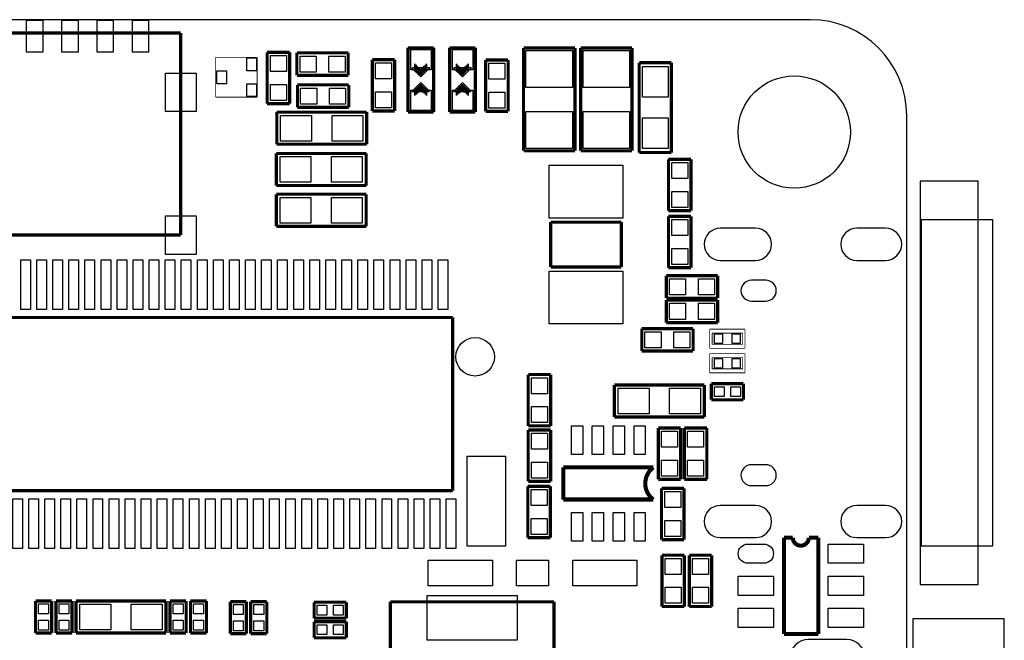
# Model space of a CAD drawing. Extents: x 0 to 59, y 0 to 85.
# Tile 8 of 8: x 28.4 to 59, y 65.7 to 85. Entities that reach past the tile are written whole.
import ezdxf

# ---------------------------------------------------------------- set-up
doc = ezdxf.new("R2010")
doc.units = 0
for name, color, linetype in [('BG_OUTLINE', 2, 'CONTINUOUS'), ('PG_SILKSCREEN_TOP', 3, 'CONTINUOUS'), ('PIN_TOP', 4, 'CONTINUOUS')]:
    doc.layers.add(name, color=color, linetype=linetype)

msp = doc.modelspace()

# ---------------------------------------------------------------- linework, layer by layer
at = {"layer": 'BG_OUTLINE'}
msp.add_lwpolyline([(3.005023, 0), (53.054402, 0, 0.404077), (56.00192, 2.947492), (56.00192, 82.002986, 0.414126), (53.00312, 85.001684), (3.03342, 85.001684, 0.419609), (0, 81.968391), (0, 3.004998, 0.414196)], format="xyb", close=True, dxfattribs=at)
at = {"layer": 'PG_SILKSCREEN_TOP'}
for points, const_width in [([(23.144709, 84.588706), (33.394701, 84.588706)], 0.1), ([(33.394701, 84.588706), (33.394701, 78.288693)], 0.1), ([(36.08512, 82.38269), (36.08512, 83.982687)], 0.1), ([(36.08512, 83.982687), (36.785118, 83.982687)], 0.1), ([(36.785118, 83.982687), (36.785118, 82.38269)], 0.1), ([(40.474113, 82.124982), (40.474113, 84.125003)], 0.100101), ([(40.474113, 84.125003), (41.274111, 84.125003)], 0.100101), ([(41.274111, 84.125003), (41.274111, 82.124982)], 0.100101), ([(41.771113, 82.124982), (41.771113, 84.125003)], 0.100101), ([(41.771113, 84.125003), (42.571111, 84.125003)], 0.100101), ([(42.571111, 84.125003), (42.571111, 82.124982)], 0.100101), ([(44.069406, 80.916399), (44.069406, 84.116418)], 0.1), ([(44.069406, 84.116418), (45.669403, 84.116418)], 0.1), ([(45.669403, 84.116418), (45.669403, 80.916399)], 0.1), ([(45.847406, 80.916399), (45.847406, 84.116418)], 0.1), ([(45.847406, 84.116418), (47.447403, 84.116418)], 0.1), ([(47.447403, 84.116418), (47.447403, 80.916399)], 0.1), ([(34.483116, 82.587186), (34.483116, 83.827188)], 0.0254), ([(34.483116, 83.827188), (35.776103, 83.827188)], 0.0254), ([(35.776103, 83.827188), (35.776103, 82.587186)], 0.0254), ([(37.010111, 83.268693), (37.010111, 83.968692)], 0.1), ([(37.010111, 83.968692), (38.610108, 83.968692)], 0.1), ([(38.610108, 83.968692), (38.610108, 83.268693)], 0.1), ([(39.358722, 82.1563), (39.358722, 83.756297)], 0.1), ([(39.358722, 83.756297), (40.058721, 83.756297)], 0.1), ([(40.058721, 83.756297), (40.058721, 82.1563)], 0.1), ([(42.889703, 82.147689), (42.889703, 83.747686)], 0.1), ([(42.889703, 83.747686), (43.589702, 83.747686)], 0.1), ([(43.589702, 83.747686), (43.589702, 82.147689)], 0.1), ([(40.683612, 83.442505), (40.683612, 83.633005)], 0.0508), ([(40.721712, 83.404405), (40.721712, 83.594905)], 0.0508), ([(40.759812, 83.366305), (40.759812, 83.556805)], 0.0508), ([(40.797912, 83.340905), (40.797912, 83.531405)], 0.0508), ([(40.823312, 83.302805), (40.823312, 83.493305)], 0.0508), ([(40.848712, 83.277405), (40.848712, 83.467905)], 0.0508), ([(40.874112, 83.264705), (40.874112, 83.455205)], 0.0508), ([(40.899512, 83.290105), (40.899512, 83.480605)], 0.0508), ([(40.924912, 83.328205), (40.924912, 83.518705)], 0.0508), ([(40.950312, 83.353605), (40.950312, 83.544105)], 0.0508), ([(40.975712, 83.379005), (40.975712, 83.569505)], 0.0508), ([(41.013812, 83.404405), (41.013812, 83.594905)], 0.0508), ([(41.051912, 83.442505), (41.051912, 83.633005)], 0.0508), ([(41.980612, 83.442505), (41.980612, 83.633005)], 0.0508), ([(42.018712, 83.404405), (42.018712, 83.594905)], 0.0508), ([(42.056812, 83.366305), (42.056812, 83.556805)], 0.0508), ([(42.094912, 83.340905), (42.094912, 83.531405)], 0.0508), ([(42.120312, 83.302805), (42.120312, 83.493305)], 0.0508), ([(42.145712, 83.277405), (42.145712, 83.467905)], 0.0508), ([(42.171112, 83.264705), (42.171112, 83.455205)], 0.0508), ([(42.196512, 83.290105), (42.196512, 83.480605)], 0.0508), ([(42.221912, 83.328205), (42.221912, 83.518705)], 0.0508), ([(42.247312, 83.353605), (42.247312, 83.544105)], 0.0508), ([(42.272712, 83.379005), (42.272712, 83.569505)], 0.0508), ([(42.310812, 83.404405), (42.310812, 83.594905)], 0.0508), ([(42.348912, 83.442505), (42.348912, 83.633005)], 0.0508), ([(47.671406, 80.862424), (47.671406, 83.662418)], 0.1), ([(47.671406, 83.662418), (48.671404, 83.662418)], 0.1), ([(48.671404, 83.662418), (48.671404, 80.862424)], 0.1), ([(38.610108, 83.268693), (37.010111, 83.268693)], 0.1), ([(37.028806, 82.969481), (38.628803, 82.969481)], 0.1), ([(37.028806, 82.269482), (37.028806, 82.969481)], 0.1), ([(38.628803, 82.969481), (38.628803, 82.269482)], 0.1), ([(40.683612, 82.820205), (40.683612, 82.629705)], 0.0508), ([(40.721712, 82.858305), (40.721712, 82.667805)], 0.0508), ([(40.759812, 82.883705), (40.759812, 82.693205)], 0.0508), ([(40.785212, 82.909105), (40.785212, 82.718605)], 0.0508), ([(40.810612, 82.934505), (40.810612, 82.744005)], 0.0508), ([(40.836012, 82.972605), (40.836012, 82.782105)], 0.0508), ([(40.861412, 82.998005), (40.861412, 82.807505)], 0.0508), ([(40.886812, 82.985305), (40.886812, 82.794805)], 0.0508), ([(40.912212, 82.959905), (40.912212, 82.769405)], 0.0508), ([(40.937612, 82.921805), (40.937612, 82.731305)], 0.0508), ([(40.975712, 82.896405), (40.975712, 82.705905)], 0.0508), ([(41.013812, 82.858305), (41.013812, 82.667805)], 0.0508), ([(41.051912, 82.820205), (41.051912, 82.629705)], 0.0508), ([(41.980612, 82.820205), (41.980612, 82.629705)], 0.0508), ([(42.018712, 82.858305), (42.018712, 82.667805)], 0.0508), ([(42.056812, 82.883705), (42.056812, 82.693205)], 0.0508), ([(42.082212, 82.909105), (42.082212, 82.718605)], 0.0508), ([(42.107612, 82.934505), (42.107612, 82.744005)], 0.0508), ([(42.133012, 82.972605), (42.133012, 82.782105)], 0.0508), ([(42.158412, 82.998005), (42.158412, 82.807505)], 0.0508), ([(42.183812, 82.985305), (42.183812, 82.794805)], 0.0508), ([(42.209212, 82.959905), (42.209212, 82.769405)], 0.0508), ([(42.234612, 82.921805), (42.234612, 82.731305)], 0.0508), ([(42.272712, 82.896405), (42.272712, 82.705905)], 0.0508), ([(42.310812, 82.858305), (42.310812, 82.667805)], 0.0508), ([(42.348912, 82.820205), (42.348912, 82.629705)], 0.0508), ([(35.776103, 82.587186), (34.483116, 82.587186)], 0.0254), ([(36.785118, 82.38269), (36.08512, 82.38269)], 0.1), ([(38.628803, 82.269482), (37.028806, 82.269482)], 0.1), ([(40.058721, 82.1563), (39.358722, 82.1563)], 0.1), ([(43.589702, 82.147689), (42.889703, 82.147689)], 0.1), ([(36.385906, 81.120386), (36.385906, 82.120384)], 0.1), ([(36.385906, 82.120384), (39.185901, 82.120384)], 0.1), ([(39.185901, 82.120384), (39.185901, 81.120386)], 0.1), ([(41.274111, 82.124982), (40.474113, 82.124982)], 0.100101), ([(42.571111, 82.124982), (41.771113, 82.124982)], 0.100101), ([(39.185901, 81.120386), (36.385906, 81.120386)], 0.1), ([(45.669403, 80.916399), (44.069406, 80.916399)], 0.1), ([(47.447403, 80.916399), (45.847406, 80.916399)], 0.1), ([(36.369422, 79.832987), (36.369422, 80.832985)], 0.1), ([(36.369422, 80.832985), (39.169416, 80.832985)], 0.1), ([(39.169416, 80.832985), (39.169416, 79.832987)], 0.1), ([(48.671404, 80.862424), (47.671406, 80.862424)], 0.1), ([(48.583393, 79.049423), (48.583393, 80.64942)], 0.1), ([(48.583393, 80.64942), (49.283391, 80.64942)], 0.1), ([(49.283391, 80.64942), (49.283391, 79.049423)], 0.1), ([(39.169416, 79.832987), (36.369422, 79.832987)], 0.1), ([(36.369422, 78.562987), (36.369422, 79.562985)], 0.1), ([(36.369422, 79.562985), (39.169416, 79.562985)], 0.1), ([(39.169416, 79.562985), (39.169416, 78.562987)], 0.1), ([(49.283391, 79.049423), (48.583393, 79.049423)], 0.1), ([(48.583418, 77.271423), (48.583418, 78.87142)], 0.1), ([(48.583418, 78.87142), (49.283417, 78.87142)], 0.1), ([(49.283417, 78.87142), (49.283417, 77.271423)], 0.1), ([(39.169416, 78.562987), (36.369422, 78.562987)], 0.1), ([(44.916903, 77.293191), (44.916903, 78.693188)], 0.1), ([(44.916903, 78.693188), (47.116898, 78.693188)], 0.1), ([(47.116898, 78.693188), (47.116898, 77.293191)], 0.1), ([(33.394701, 78.288693), (23.144709, 78.288693)], 0.1), ([(47.116898, 77.293191), (44.916903, 77.293191)], 0.1), ([(49.283417, 77.271423), (48.583418, 77.271423)], 0.1), ([(48.514406, 76.324435), (48.514406, 77.024433)], 0.1), ([(48.514406, 77.024433), (50.114403, 77.024433)], 0.1), ([(50.114403, 77.024433), (50.114403, 76.324435)], 0.1), ([(50.114403, 76.324435), (48.514406, 76.324435)], 0.1), ([(48.514406, 76.262408), (50.114403, 76.262408)], 0.1), ([(48.514406, 75.562409), (48.514406, 76.262408)], 0.1), ([(50.114403, 76.262408), (50.114403, 75.562409)], 0.1), ([(23.762411, 75.720981), (41.8624, 75.720981)], 0.1), ([(41.8624, 75.720981), (41.8624, 70.320992)], 0.1), ([(50.114403, 75.562409), (48.514406, 75.562409)], 0.1), ([(47.752406, 75.373408), (49.352403, 75.373408)], 0.1), ([(47.752406, 74.673409), (47.752406, 75.373408)], 0.1), ([(49.352403, 75.373408), (49.352403, 74.673409)], 0.1), ([(49.86909, 74.757001), (49.86909, 75.356999)], 0.0254), ([(49.86909, 75.356999), (50.96891, 75.356999)], 0.0254), ([(49.943995, 74.881994), (49.943995, 75.232006)], 0.0254), ([(49.943995, 75.232006), (50.894005, 75.232006)], 0.0254), ([(50.894005, 75.232006), (50.894005, 74.881994)], 0.0254), ([(50.96891, 75.356999), (50.96891, 74.757001)], 0.0254), ([(50.894005, 74.881994), (49.943995, 74.881994)], 0.0254), ([(49.352403, 74.673409), (47.752406, 74.673409)], 0.1), ([(50.96891, 74.757001), (49.86909, 74.757001)], 0.0254), ([(49.86909, 74.594999), (50.96891, 74.594999)], 0.0254), ([(49.86909, 73.995001), (49.86909, 74.594999)], 0.0254), ([(50.96891, 74.594999), (50.96891, 73.995001)], 0.0254), ([(49.943995, 74.119994), (49.943995, 74.470006)], 0.0254), ([(49.943995, 74.470006), (50.894005, 74.470006)], 0.0254), ([(50.894005, 74.470006), (50.894005, 74.119994)], 0.0254), ([(44.214618, 72.343823), (44.214618, 73.94382)], 0.1), ([(44.214618, 73.94382), (44.914617, 73.94382)], 0.1), ([(44.914617, 73.94382), (44.914617, 72.343823)], 0.1), ([(50.96891, 73.995001), (49.86909, 73.995001)], 0.0254), ([(50.894005, 74.119994), (49.943995, 74.119994)], 0.0254), ([(46.898408, 73.61842), (49.698402, 73.61842)], 0.1), ([(46.898408, 72.618422), (46.898408, 73.61842)], 0.1), ([(49.698402, 73.61842), (49.698402, 72.618422)], 0.1), ([(49.919001, 73.155988), (49.919001, 73.656012)], 0.1), ([(49.919001, 73.656012), (50.918999, 73.656012)], 0.1), ([(50.918999, 73.656012), (50.918999, 73.155988)], 0.1), ([(50.918999, 73.155988), (49.919001, 73.155988)], 0.1), ([(44.914617, 72.343823), (44.214618, 72.343823)], 0.1), ([(49.698402, 72.618422), (46.898408, 72.618422)], 0.1), ([(44.214567, 70.616623), (44.214567, 72.21662)], 0.1), ([(44.214567, 72.21662), (44.914591, 72.21662)], 0.1), ([(44.914591, 72.21662), (44.914591, 70.616623)], 0.1), ([(48.265588, 70.675602), (48.265588, 72.275598)], 0.1), ([(48.265588, 72.275598), (48.965587, 72.275598)], 0.1), ([(48.965587, 72.275598), (48.965587, 70.675602)], 0.1), ([(49.078388, 70.675602), (49.078388, 72.275598)], 0.1), ([(49.078388, 72.275598), (49.778387, 72.275598)], 0.1), ([(49.778387, 72.275598), (49.778387, 70.675602)], 0.1), ([(45.312508, 70.048196), (45.312508, 71.048194)], 0.127), ([(44.914591, 70.616623), (44.214567, 70.616623)], 0.1), ([(48.965587, 70.675602), (48.265588, 70.675602)], 0.1), ([(49.778387, 70.675602), (49.078388, 70.675602)], 0.1), ([(41.8624, 70.320992), (23.762411, 70.320992)], 0.1), ([(44.203518, 68.859197), (44.203518, 70.459194)], 0.1), ([(44.203518, 70.459194), (44.903517, 70.459194)], 0.1), ([(44.903517, 70.459194), (44.903517, 68.859197)], 0.1), ([(48.367188, 68.796002), (48.367188, 70.395998)], 0.1), ([(48.367188, 70.395998), (49.067187, 70.395998)], 0.1), ([(49.067187, 70.395998), (49.067187, 68.796002)], 0.1), ([(48.112502, 70.048196), (45.312508, 70.048196)], 0.127), ([(44.903517, 68.859197), (44.203518, 68.859197)], 0.1), ([(49.067187, 68.796002), (48.367188, 68.796002)], 0.1), ([(52.183614, 65.860778), (52.183614, 68.860797)], 0.127), ([(52.183614, 68.860797), (52.455013, 68.860797)], 0.127), ([(52.955012, 68.860797), (53.251811, 68.860797)], 0.127), ([(53.251811, 68.860797), (53.251811, 65.860778)], 0.127), ([(48.380218, 66.713202), (48.380218, 68.313198)], 0.1), ([(48.380218, 68.313198), (49.080217, 68.313198)], 0.1), ([(49.080217, 68.313198), (49.080217, 66.713202)], 0.1), ([(49.230813, 66.713202), (49.230813, 68.313198)], 0.1), ([(49.230813, 68.313198), (49.930812, 68.313198)], 0.1), ([(49.930812, 68.313198), (49.930812, 66.713202)], 0.1), ([(28.871418, 65.887422), (28.871418, 66.88742)], 0.1), ([(28.871418, 66.88742), (29.371417, 66.88742)], 0.1), ([(29.371417, 66.88742), (29.371417, 65.887422)], 0.1), ([(29.506418, 65.887422), (29.506418, 66.88742)], 0.1), ([(29.506418, 66.88742), (30.006417, 66.88742)], 0.1), ([(30.006417, 66.88742), (30.006417, 65.887422)], 0.1), ([(30.134408, 66.88742), (32.934402, 66.88742)], 0.1), ([(30.134408, 65.887422), (30.134408, 66.88742)], 0.1), ([(32.934402, 66.88742), (32.934402, 65.887422)], 0.1), ([(33.062393, 65.887422), (33.062393, 66.88742)], 0.1), ([(33.062393, 66.88742), (33.562392, 66.88742)], 0.1), ([(33.562392, 66.88742), (33.562392, 65.887422)], 0.1), ([(33.697393, 65.887422), (33.697393, 66.88742)], 0.1), ([(33.697393, 66.88742), (34.197392, 66.88742)], 0.1), ([(34.197392, 66.88742), (34.197392, 65.887422)], 0.1), ([(34.940011, 65.865299), (34.940011, 66.865297)], 0.1), ([(34.940011, 66.865297), (35.44001, 66.865297)], 0.1), ([(35.44001, 66.865297), (35.44001, 65.865299)], 0.1), ([(35.575011, 65.865299), (35.575011, 66.865297)], 0.1), ([(35.575011, 66.865297), (36.07501, 66.865297)], 0.1), ([(36.07501, 66.865297), (36.07501, 65.865299)], 0.1), ([(37.549201, 66.848787), (38.549199, 66.848787)], 0.1), ([(37.549201, 66.348788), (37.549201, 66.848787)], 0.1), ([(38.549199, 66.848787), (38.549199, 66.348788)], 0.1), ([(39.918818, 61.460405), (39.918818, 66.860395)], 0.1), ([(39.918818, 66.860395), (45.018808, 66.860395)], 0.1), ([(45.018808, 66.860395), (45.018808, 61.460405)], 0.1), ([(49.080217, 66.713202), (48.380218, 66.713202)], 0.1), ([(49.930812, 66.713202), (49.230813, 66.713202)], 0.1), ([(38.549199, 66.348788), (37.549201, 66.348788)], 0.1), ([(37.549201, 66.239187), (38.549199, 66.239187)], 0.1), ([(37.549201, 65.739188), (37.549201, 66.239187)], 0.1), ([(38.549199, 66.239187), (38.549199, 65.739188)], 0.1), ([(29.371417, 65.887422), (28.871418, 65.887422)], 0.1), ([(30.006417, 65.887422), (29.506418, 65.887422)], 0.1), ([(32.934402, 65.887422), (30.134408, 65.887422)], 0.1), ([(33.562392, 65.887422), (33.062393, 65.887422)], 0.1), ([(34.197392, 65.887422), (33.697393, 65.887422)], 0.1), ([(35.44001, 65.865299), (34.940011, 65.865299)], 0.1), ([(36.07501, 65.865299), (35.575011, 65.865299)], 0.1), ([(38.549199, 65.739188), (37.549201, 65.739188)], 0.1), ([(53.251811, 65.860778), (52.183614, 65.860778)], 0.127)]:
    msp.add_lwpolyline(points, dxfattribs=dict(at, const_width=const_width))
for points in [[(40.594712, 83.493305), (40.867711, 83.220204), (41.147111, 83.499604), (40.607412, 83.499604), (40.607412, 83.493305)], [(40.696312, 83.442505), (40.861412, 83.277405), (41.032811, 83.448804), (40.709012, 83.448804), (40.709012, 83.442505)], [(41.891712, 83.493305), (42.164711, 83.220204), (42.444111, 83.499604), (41.904412, 83.499604), (41.904412, 83.493305)], [(41.993312, 83.442505), (42.158412, 83.277405), (42.329811, 83.448804), (42.006012, 83.448804), (42.006012, 83.442505)], [(41.140812, 82.769405), (40.867711, 83.042404), (40.588413, 82.763106), (41.128112, 82.763106), (41.128112, 82.769405)], [(41.039212, 82.820205), (40.874112, 82.985305), (40.702713, 82.813804), (41.026512, 82.813804), (41.026512, 82.820205)], [(42.437812, 82.769405), (42.164711, 83.042404), (41.885413, 82.763106), (42.425112, 82.763106), (42.425112, 82.769405)], [(42.336212, 82.820205), (42.171112, 82.985305), (41.999713, 82.813804), (42.323512, 82.813804), (42.323512, 82.820205)], [(56.426405, 79.968039), (56.426405, 67.395039), (58.229805, 67.395039), (58.229805, 79.968039)], [(56.451805, 78.761539), (56.451805, 68.601539), (58.687005, 68.601539), (58.687005, 78.761539)], [(59.042605, 55.155998), (59.042605, 66.331998), (56.197805, 66.331998), (56.197805, 55.155998)]]:
    msp.add_lwpolyline(points, close=True, dxfattribs=at)
at = {"layer": 'PG_SILKSCREEN_TOP', "const_width": 0.127}
for points in [[(45.312508, 71.048194), (48.112502, 71.048194, 0.50402), (48.112502, 70.048196)], [(52.455013, 68.860797, 1.000039), (52.955012, 68.860797)]]:
    msp.add_lwpolyline(points, format="xyb", dxfattribs=at)
at = {"layer": 'PIN_TOP'}
for points in [[(29.094697, 84.988679), (29.094697, 83.988681), (28.594698, 83.988681), (28.594698, 84.988679)], [(30.194694, 84.988679), (30.194694, 83.988681), (29.694695, 83.988681), (29.694695, 84.988679)], [(31.294692, 84.988679), (31.294692, 83.988681), (30.794693, 83.988681), (30.794693, 84.988679)], [(32.39469, 84.988679), (32.39469, 83.988681), (31.894691, 83.988681), (31.894691, 84.988679)], [(41.191612, 83.442505), (40.556612, 83.442505), (40.556612, 84.077505), (41.191612, 84.077505)], [(42.488612, 83.442505), (41.853612, 83.442505), (41.853612, 84.077505), (42.488612, 84.077505)], [(45.59441, 82.891401), (44.1444, 82.891401), (44.1444, 84.041412), (45.59441, 84.041412)], [(47.37241, 82.891401), (45.9224, 82.891401), (45.9224, 84.041412), (47.37241, 84.041412)], [(35.756101, 83.409688), (35.456101, 83.409688), (35.456101, 83.809688), (35.756101, 83.809688)], [(36.685106, 83.382701), (36.185107, 83.382701), (36.185107, 83.8827), (36.685106, 83.8827)], [(37.610098, 83.868704), (37.610098, 83.368706), (37.110098, 83.368706), (37.110098, 83.868704)], [(38.510121, 83.868704), (38.510121, 83.368706), (38.010122, 83.368706), (38.010122, 83.868704)], [(34.816097, 83.007175), (34.516098, 83.007175), (34.516098, 83.407174), (34.816097, 83.407174)], [(39.458709, 83.65631), (39.958709, 83.65631), (39.958709, 83.156311), (39.458709, 83.156311)], [(42.989716, 83.647699), (43.489715, 83.647699), (43.489715, 83.1477), (42.989716, 83.1477)], [(48.571404, 82.582423), (47.771406, 82.582423), (47.771406, 83.542416), (48.571404, 83.542416)], [(33.869706, 83.338695), (33.869706, 82.138698), (32.919695, 82.138698), (32.919695, 83.338695)], [(35.756101, 82.604686), (35.456101, 82.604686), (35.456101, 83.004685), (35.756101, 83.004685)], [(36.685106, 82.482677), (36.185107, 82.482677), (36.185107, 82.982676), (36.685106, 82.982676)], [(37.12878, 82.369482), (37.12878, 82.869481), (37.628779, 82.869481), (37.628779, 82.369482)], [(38.028804, 82.369482), (38.028804, 82.869481), (38.528803, 82.869481), (38.528803, 82.369482)], [(41.191612, 82.172505), (40.556612, 82.172505), (40.556612, 82.807505), (41.191612, 82.807505)], [(42.488612, 82.172505), (41.853612, 82.172505), (41.853612, 82.807505), (42.488612, 82.807505)], [(39.458709, 82.756286), (39.958709, 82.756286), (39.958709, 82.256287), (39.458709, 82.256287)], [(42.989716, 82.747675), (43.489715, 82.747675), (43.489715, 82.247676), (42.989716, 82.247676)], [(37.465902, 82.020385), (37.465902, 81.220386), (36.505909, 81.220386), (36.505909, 82.020385)], [(39.065898, 82.020385), (39.065898, 81.220386), (38.105905, 81.220386), (38.105905, 82.020385)], [(45.59441, 80.99138), (44.1444, 80.99138), (44.1444, 82.14139), (45.59441, 82.14139)], [(47.37241, 80.99138), (45.9224, 80.99138), (45.9224, 82.14139), (47.37241, 82.14139)], [(48.571404, 80.982426), (47.771406, 80.982426), (47.771406, 81.942419), (48.571404, 81.942419)], [(37.449417, 80.732986), (37.449417, 79.932987), (36.489424, 79.932987), (36.489424, 80.732986)], [(39.049414, 80.732986), (39.049414, 79.932987), (38.089421, 79.932987), (38.089421, 80.732986)], [(47.166898, 78.818194), (44.866903, 78.818194), (44.866903, 80.468203), (47.166898, 80.468203)], [(48.68338, 80.549432), (49.183379, 80.549432), (49.183379, 80.049433), (48.68338, 80.049433)], [(37.449417, 79.462986), (37.449417, 78.662987), (36.489424, 78.662987), (36.489424, 79.462986)], [(39.049414, 79.462986), (39.049414, 78.662987), (38.089421, 78.662987), (38.089421, 79.462986)], [(48.68338, 79.649409), (49.183379, 79.649409), (49.183379, 79.14941), (48.68338, 79.14941)], [(33.869706, 78.888692), (33.869706, 77.688694), (32.919695, 77.688694), (32.919695, 78.888692)], [(48.683431, 78.771433), (49.18343, 78.771433), (49.18343, 78.271433), (48.683431, 78.271433)], [(48.683431, 77.871409), (49.18343, 77.871409), (49.18343, 77.37141), (48.683431, 77.37141)], [(28.712427, 77.521003), (28.712427, 75.970994), (28.412427, 75.970994), (28.412427, 77.521003)], [(29.212426, 77.521003), (29.212426, 75.970994), (28.912426, 75.970994), (28.912426, 77.521003)], [(29.712425, 77.521003), (29.712425, 75.970994), (29.412425, 75.970994), (29.412425, 77.521003)], [(30.212424, 77.521003), (30.212424, 75.970994), (29.912424, 75.970994), (29.912424, 77.521003)], [(30.712423, 77.521003), (30.712423, 75.970994), (30.412423, 75.970994), (30.412423, 77.521003)], [(31.212422, 77.521003), (31.212422, 75.970994), (30.912422, 75.970994), (30.912422, 77.521003)], [(31.712421, 77.521003), (31.712421, 75.970994), (31.412421, 75.970994), (31.412421, 77.521003)], [(32.21242, 77.521003), (32.21242, 75.970994), (31.91242, 75.970994), (31.91242, 77.521003)], [(32.712419, 77.521003), (32.712419, 75.970994), (32.412419, 75.970994), (32.412419, 77.521003)], [(33.212418, 77.521003), (33.212418, 75.970994), (32.912418, 75.970994), (32.912418, 77.521003)], [(33.712417, 77.521003), (33.712417, 75.970994), (33.412417, 75.970994), (33.412417, 77.521003)], [(34.212416, 77.521003), (34.212416, 75.970994), (33.912416, 75.970994), (33.912416, 77.521003)], [(34.712415, 77.521003), (34.712415, 75.970994), (34.412415, 75.970994), (34.412415, 77.521003)], [(35.212414, 77.521003), (35.212414, 75.970994), (34.912414, 75.970994), (34.912414, 77.521003)], [(35.712413, 77.521003), (35.712413, 75.970994), (35.412413, 75.970994), (35.412413, 77.521003)], [(36.212412, 77.521003), (36.212412, 75.970994), (35.912412, 75.970994), (35.912412, 77.521003)], [(36.712411, 77.521003), (36.712411, 75.970994), (36.412411, 75.970994), (36.412411, 77.521003)], [(37.21241, 77.521003), (37.21241, 75.970994), (36.91241, 75.970994), (36.91241, 77.521003)], [(37.712409, 77.521003), (37.712409, 75.970994), (37.412409, 75.970994), (37.412409, 77.521003)], [(38.212408, 77.521003), (38.212408, 75.970994), (37.912408, 75.970994), (37.912408, 77.521003)], [(38.712407, 77.521003), (38.712407, 75.970994), (38.412407, 75.970994), (38.412407, 77.521003)], [(39.212431, 77.521003), (39.212431, 75.970994), (38.912432, 75.970994), (38.912432, 77.521003)], [(39.71243, 77.521003), (39.71243, 75.970994), (39.412431, 75.970994), (39.412431, 77.521003)], [(40.212429, 77.521003), (40.212429, 75.970994), (39.91243, 75.970994), (39.91243, 77.521003)], [(40.712428, 77.521003), (40.712428, 75.970994), (40.412429, 75.970994), (40.412429, 77.521003)], [(41.212427, 77.521003), (41.212427, 75.970994), (40.912428, 75.970994), (40.912428, 77.521003)], [(41.712426, 77.521003), (41.712426, 75.970994), (41.412427, 75.970994), (41.412427, 77.521003)], [(47.166898, 75.518175), (44.866903, 75.518175), (44.866903, 77.168184), (47.166898, 77.168184)], [(49.114393, 76.924421), (49.114393, 76.424422), (48.614393, 76.424422), (48.614393, 76.924421)], [(50.014416, 76.924421), (50.014416, 76.424422), (49.514417, 76.424422), (49.514417, 76.924421)], [(48.614381, 75.662409), (48.614381, 76.162408), (49.11438, 76.162408), (49.11438, 75.662409)], [(49.514404, 75.662409), (49.514404, 76.162408), (50.014403, 76.162408), (50.014403, 75.662409)], [(47.852381, 74.773409), (47.852381, 75.273408), (48.35238, 75.273408), (48.35238, 74.773409)], [(48.752404, 74.773409), (48.752404, 75.273408), (49.252403, 75.273408), (49.252403, 74.773409)], [(50.268848, 75.207), (50.268848, 74.907), (50.018937, 74.907), (50.018937, 75.207)], [(50.819063, 75.207), (50.819063, 74.907), (50.569152, 74.907), (50.569152, 75.207)], [(50.018925, 74.144988), (50.018925, 74.444987), (50.268835, 74.444987), (50.268835, 74.144988)], [(50.569139, 74.144988), (50.569139, 74.444987), (50.81905, 74.444987), (50.81905, 74.144988)], [(44.314631, 73.843833), (44.81463, 73.843833), (44.81463, 73.343833), (44.314631, 73.343833)], [(47.018397, 72.718422), (47.018397, 73.51842), (47.97839, 73.51842), (47.97839, 72.718422)], [(48.618394, 72.718422), (48.618394, 73.51842), (49.578387, 73.51842), (49.578387, 72.718422)], [(50.3174, 73.5584), (50.3174, 73.2536), (50.0126, 73.2536), (50.0126, 73.5584)], [(50.8254, 73.5584), (50.8254, 73.2536), (50.5206, 73.2536), (50.5206, 73.5584)], [(44.314631, 72.943809), (44.81463, 72.943809), (44.81463, 72.44381), (44.314631, 72.44381)], [(44.31458, 72.116633), (44.814579, 72.116633), (44.814579, 71.616633), (44.31458, 71.616633)], [(45.912405, 72.348204), (45.912405, 71.448206), (45.562393, 71.448206), (45.562393, 72.348204)], [(46.562416, 72.348204), (46.562416, 71.448206), (46.212404, 71.448206), (46.212404, 72.348204)], [(47.212606, 72.348204), (47.212606, 71.448206), (46.862594, 71.448206), (46.862594, 72.348204)], [(47.862515, 72.348204), (47.862515, 71.448206), (47.512503, 71.448206), (47.512503, 72.348204)], [(48.865574, 71.675612), (48.365575, 71.675612), (48.365575, 72.175611), (48.865574, 72.175611)], [(49.678374, 71.675612), (49.178375, 71.675612), (49.178375, 72.175611), (49.678374, 72.175611)], [(43.51241, 71.396073), (43.51241, 68.596078), (42.312412, 68.596078), (42.312412, 71.396073)], [(44.31458, 71.216609), (44.814579, 71.216609), (44.814579, 70.71661), (44.31458, 70.71661)], [(48.865574, 70.775589), (48.365575, 70.775589), (48.365575, 71.275588), (48.865574, 71.275588)], [(49.678374, 70.775589), (49.178375, 70.775589), (49.178375, 71.275588), (49.678374, 71.275588)], [(44.803504, 69.859207), (44.303506, 69.859207), (44.303506, 70.359206), (44.803504, 70.359206)], [(48.967174, 69.796012), (48.467175, 69.796012), (48.467175, 70.296011), (48.967174, 70.296011)], [(28.462415, 70.07098), (28.462415, 68.52097), (28.162415, 68.52097), (28.162415, 70.07098)], [(28.962414, 70.07098), (28.962414, 68.52097), (28.662414, 68.52097), (28.662414, 70.07098)], [(29.462412, 70.07098), (29.462412, 68.52097), (29.162413, 68.52097), (29.162413, 70.07098)], [(29.962411, 70.07098), (29.962411, 68.52097), (29.662412, 68.52097), (29.662412, 70.07098)], [(30.46241, 70.07098), (30.46241, 68.52097), (30.162411, 68.52097), (30.162411, 70.07098)], [(30.96241, 70.07098), (30.96241, 68.52097), (30.66241, 68.52097), (30.66241, 70.07098)], [(31.462408, 70.07098), (31.462408, 68.52097), (31.162409, 68.52097), (31.162409, 70.07098)], [(31.962407, 70.07098), (31.962407, 68.52097), (31.662408, 68.52097), (31.662408, 70.07098)], [(32.462406, 70.07098), (32.462406, 68.52097), (32.162407, 68.52097), (32.162407, 70.07098)], [(32.962431, 70.07098), (32.962431, 68.52097), (32.662431, 68.52097), (32.662431, 70.07098)], [(33.46243, 70.07098), (33.46243, 68.52097), (33.16243, 68.52097), (33.16243, 70.07098)], [(33.962429, 70.07098), (33.962429, 68.52097), (33.66243, 68.52097), (33.66243, 70.07098)], [(34.462428, 70.07098), (34.462428, 68.52097), (34.162428, 68.52097), (34.162428, 70.07098)], [(34.962427, 70.07098), (34.962427, 68.52097), (34.662428, 68.52097), (34.662428, 70.07098)], [(35.462426, 70.07098), (35.462426, 68.52097), (35.162427, 68.52097), (35.162427, 70.07098)], [(35.962425, 70.07098), (35.962425, 68.52097), (35.662425, 68.52097), (35.662425, 70.07098)], [(36.462424, 70.07098), (36.462424, 68.52097), (36.162425, 68.52097), (36.162425, 70.07098)], [(36.962423, 70.07098), (36.962423, 68.52097), (36.662423, 68.52097), (36.662423, 70.07098)], [(37.462422, 70.07098), (37.462422, 68.52097), (37.162422, 68.52097), (37.162422, 70.07098)], [(37.962421, 70.07098), (37.962421, 68.52097), (37.662422, 68.52097), (37.662422, 70.07098)], [(38.46242, 70.07098), (38.46242, 68.52097), (38.16242, 68.52097), (38.16242, 70.07098)], [(38.962419, 70.07098), (38.962419, 68.52097), (38.662419, 68.52097), (38.662419, 70.07098)], [(39.462418, 70.07098), (39.462418, 68.52097), (39.162419, 68.52097), (39.162419, 70.07098)], [(39.962417, 70.07098), (39.962417, 68.52097), (39.662417, 68.52097), (39.662417, 70.07098)], [(40.462416, 70.07098), (40.462416, 68.52097), (40.162416, 68.52097), (40.162416, 70.07098)], [(40.962415, 70.07098), (40.962415, 68.52097), (40.662415, 68.52097), (40.662415, 70.07098)], [(41.462414, 70.07098), (41.462414, 68.52097), (41.162415, 68.52097), (41.162415, 70.07098)], [(41.962413, 70.07098), (41.962413, 68.52097), (41.662414, 68.52097), (41.662414, 70.07098)], [(45.912405, 69.648184), (45.912405, 68.748186), (45.562393, 68.748186), (45.562393, 69.648184)], [(46.562416, 69.648184), (46.562416, 68.748186), (46.212404, 68.748186), (46.212404, 69.648184)], [(47.212606, 69.648184), (47.212606, 68.748186), (46.862594, 68.748186), (46.862594, 69.648184)], [(47.862515, 69.648184), (47.862515, 68.748186), (47.512503, 68.748186), (47.512503, 69.648184)], [(44.803504, 68.959184), (44.303506, 68.959184), (44.303506, 69.459183), (44.803504, 69.459183)], [(48.967174, 68.895989), (48.467175, 68.895989), (48.467175, 69.395988), (48.967174, 69.395988)], [(53.554986, 68.060799), (53.554986, 68.660797), (54.654983, 68.660797), (54.654983, 68.060799)], [(41.101112, 67.359682), (41.101112, 68.159681), (43.101108, 68.159681), (43.101108, 67.359682)], [(43.851119, 67.359682), (43.851119, 68.159681), (44.851117, 68.159681), (44.851117, 67.359682)], [(45.601128, 67.359682), (45.601128, 68.159681), (47.601124, 68.159681), (47.601124, 67.359682)], [(48.98023, 67.713212), (48.480231, 67.713212), (48.480231, 68.213211), (48.98023, 68.213211)], [(49.3308, 68.213211), (49.830799, 68.213211), (49.830799, 67.713212), (49.3308, 67.713212)], [(50.754991, 67.060801), (50.754991, 67.660799), (51.854989, 67.660799), (51.854989, 67.060801)], [(53.554986, 67.060801), (53.554986, 67.660799), (54.654983, 67.660799), (54.654983, 67.060801)], [(48.98023, 66.813189), (48.480231, 66.813189), (48.480231, 67.313188), (48.98023, 67.313188)], [(49.3308, 67.313188), (49.830799, 67.313188), (49.830799, 66.813189), (49.3308, 66.813189)], [(41.068803, 67.060394), (43.868797, 67.060394), (43.868797, 65.660397), (41.068803, 65.660397)], [(29.273805, 66.489021), (28.969005, 66.489021), (28.969005, 66.793821), (29.273805, 66.793821)], [(29.908805, 66.489021), (29.604005, 66.489021), (29.604005, 66.793821), (29.908805, 66.793821)], [(30.254397, 65.987422), (30.254397, 66.78742), (31.21439, 66.78742), (31.21439, 65.987422)], [(31.854394, 65.987422), (31.854394, 66.78742), (32.814387, 66.78742), (32.814387, 65.987422)], [(33.464805, 66.489021), (33.160005, 66.489021), (33.160005, 66.793821), (33.464805, 66.793821)], [(34.099805, 66.489021), (33.795005, 66.489021), (33.795005, 66.793821), (34.099805, 66.793821)], [(35.342398, 66.466898), (35.037598, 66.466898), (35.037598, 66.771698), (35.342398, 66.771698)], [(35.977398, 66.466898), (35.672598, 66.466898), (35.672598, 66.771698), (35.977398, 66.771698)], [(37.6428, 66.4464), (37.6428, 66.7512), (37.9476, 66.7512), (37.9476, 66.4464)], [(38.1508, 66.4464), (38.1508, 66.7512), (38.4556, 66.7512), (38.4556, 66.4464)], [(50.754991, 66.060803), (50.754991, 66.660801), (51.854989, 66.660801), (51.854989, 66.060803)], [(53.554986, 66.060803), (53.554986, 66.660801), (54.654983, 66.660801), (54.654983, 66.060803)], [(29.273805, 65.981021), (28.969005, 65.981021), (28.969005, 66.285821), (29.273805, 66.285821)], [(29.908805, 65.981021), (29.604005, 65.981021), (29.604005, 66.285821), (29.908805, 66.285821)], [(33.464805, 65.981021), (33.160005, 65.981021), (33.160005, 66.285821), (33.464805, 66.285821)], [(34.099805, 65.981021), (33.795005, 65.981021), (33.795005, 66.285821), (34.099805, 66.285821)], [(35.342398, 65.958898), (35.037598, 65.958898), (35.037598, 66.263698), (35.342398, 66.263698)], [(35.977398, 65.958898), (35.672598, 65.958898), (35.672598, 66.263698), (35.977398, 66.263698)], [(37.6428, 65.8368), (37.6428, 66.1416), (37.9476, 66.1416), (37.9476, 65.8368)], [(38.1508, 65.8368), (38.1508, 66.1416), (38.4556, 66.1416), (38.4556, 65.8368)]]:
    msp.add_lwpolyline(points, close=True, dxfattribs=at)
for points in [[(50.196915, 77.501496), (51.296913, 77.501496, 1), (51.296913, 78.501494), (50.196915, 78.501494, 1)], [(54.446919, 77.501496), (55.346917, 77.501496, 1), (55.346917, 78.501494), (54.446919, 78.501494, 1)], [(51.166725, 76.231483), (51.616712, 76.231483, 1), (51.616712, 76.881495), (51.166725, 76.881495, 1)], [(51.166725, 70.481482), (51.616712, 70.481482, 1), (51.616712, 71.131493), (51.166725, 71.131493, 1)], [(50.196915, 68.861483), (51.296913, 68.861483, 1), (51.296913, 69.861481), (50.196915, 69.861481, 1)], [(54.446919, 68.861483), (55.346917, 68.861483, 1), (55.346917, 69.861481), (54.446919, 69.861481, 1)], [(51.555002, 68.060799), (51.055003, 68.060799, -1), (51.055003, 68.660797), (51.555002, 68.660797, -1)], [(52.936927, 64.589012), (54.136925, 64.589012, 1), (54.136925, 65.68901), (52.936927, 65.68901, 1)]]:
    msp.add_lwpolyline(points, format="xyb", close=True, dxfattribs=at)
for centre, radius in [((52.501419, 81.501005), 1.749996), ((42.562424, 74.49599), 0.599999)]:
    msp.add_circle(centre, radius, dxfattribs=at)

doc.saveas('drawing.dxf')
